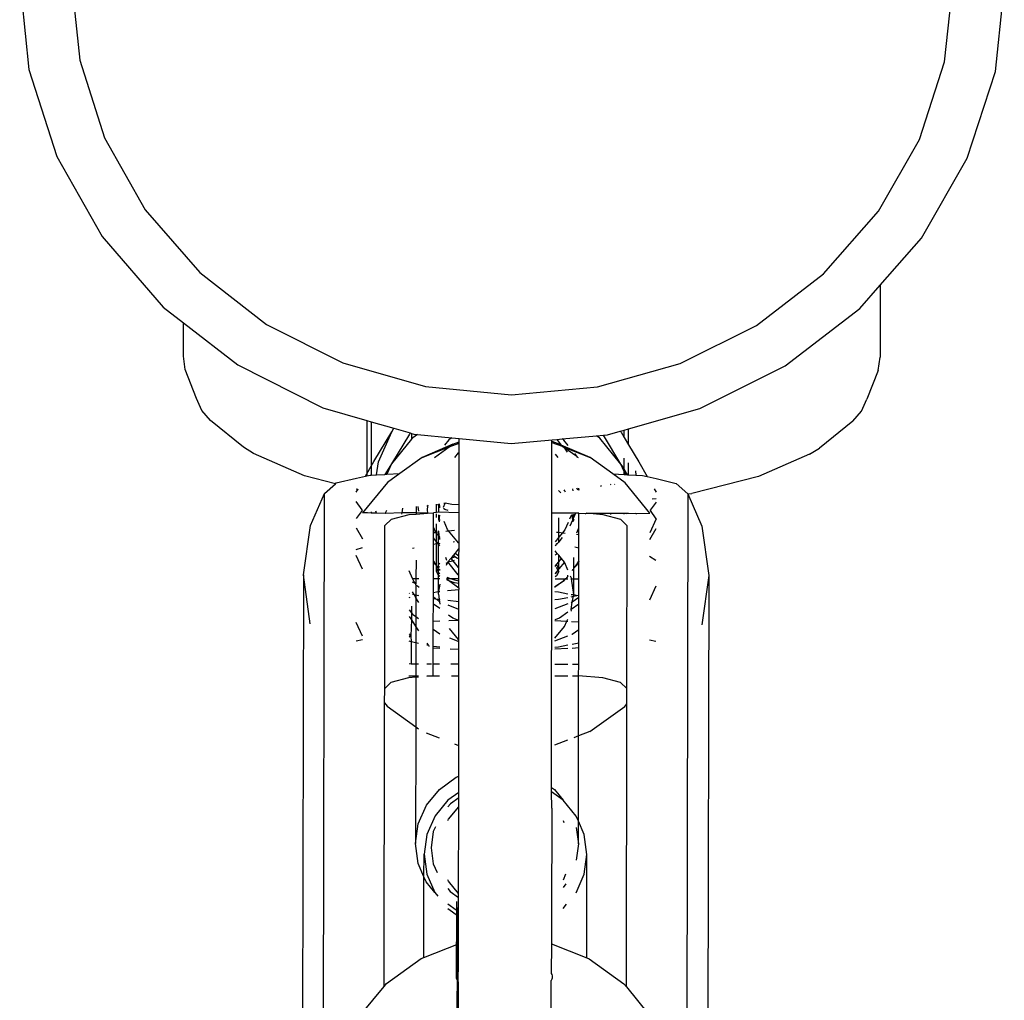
# Model space of a CAD drawing. Extents: x -113 to 145, y -81 to 74.
# Tile 3 of 9: x 16.09 to 18.74, y -79.71 to -77.07. Entities that reach past the tile are written whole.
import ezdxf

# ---------------------------------------------------------------- set-up
doc = ezdxf.new("R2010")
doc.units = 0
doc.header["$MEASUREMENT"] = 0
doc.layers.get('0').update_dxf_attribs({"linetype": 'CONTINUOUS'})

msp = doc.modelspace()

# ---------------------------------------------------------------- linework, layer by layer
for p, q in [((16.0914, -76.9598), (16.1163, -77.2034)), ((16.2308, -76.9601), (16.2531, -77.1781)), ((18.5824, -77.1828), (18.6058, -76.9649)), ((18.7191, -77.2086), (18.7433, -76.9833)), ((16.2531, -77.1781), (16.3201, -77.3877)), ((18.5144, -77.3922), (18.5824, -77.1828)), ((16.1163, -77.2034), (16.1912, -77.4377)), ((18.643, -77.4426), (18.7191, -77.2086)), ((16.3201, -77.3877), (16.4294, -77.5811)), ((18.4042, -77.5851), (18.5144, -77.3922)), ((16.1912, -77.4377), (16.3133, -77.6537)), ((18.5199, -77.6582), (18.643, -77.4426)), ((16.4294, -77.5811), (16.5767, -77.7506)), ((18.2561, -77.754), (18.4042, -77.5851)), ((16.3133, -77.6537), (16.4779, -77.8432)), ((18.409, -77.7847), (18.5199, -77.6582)), ((16.5767, -77.7506), (16.7563, -77.8899)), ((18.0758, -77.8926), (18.2561, -77.754)), ((18.3544, -77.847), (18.409, -77.7847)), ((18.409, -77.7847), (18.4086, -77.9781)), ((16.4779, -77.8432), (16.5325, -77.8855)), ((18.153, -78.0018), (18.3544, -77.847)), ((16.5323, -77.9754), (16.5325, -77.8855)), ((16.5325, -77.8855), (16.6786, -77.9988)), ((16.7563, -77.8899), (16.9614, -77.9935)), ((17.8702, -77.9954), (18.0758, -77.8926)), ((16.5373, -78.0114), (16.5323, -77.9754)), ((18.4035, -78.0141), (18.4086, -77.9781)), ((16.5678, -78.0891), (16.5373, -78.0114)), ((16.6786, -77.9988), (16.9077, -78.1146)), ((16.9614, -77.9935), (17.184, -78.0575)), ((17.6473, -78.0585), (17.8702, -77.9954)), ((17.9233, -78.1166), (18.153, -78.0018)), ((18.4035, -78.0141), (18.3727, -78.0917)), ((17.184, -78.0575), (17.4156, -78.0795)), ((17.4156, -78.0795), (17.6473, -78.0585)), ((16.5821, -78.1215), (16.5678, -78.0891)), ((18.3582, -78.124), (18.3727, -78.0917)), ((16.605, -78.1484), (16.5821, -78.1215)), ((16.9077, -78.1146), (17.0266, -78.1488)), ((17.7311, -78.171), (17.9233, -78.1166)), ((18.3353, -78.1509), (18.3582, -78.124)), ((16.6944, -78.2206), (16.605, -78.1484)), ((17.0266, -78.1488), (17.0265, -78.292)), ((17.0266, -78.1488), (17.0381, -78.1521)), ((18.3353, -78.1509), (18.2457, -78.2228)), ((17.0381, -78.1521), (17.038, -78.2719)), ((17.0381, -78.1521), (17.0993, -78.1697)), ((17.0934, -78.1792), (17.0993, -78.1697)), ((17.0993, -78.1697), (17.1429, -78.1822)), ((17.6742, -78.1872), (17.7087, -78.1774)), ((17.7087, -78.1774), (17.7196, -78.1743)), ((17.7087, -78.1774), (17.7109, -78.1801)), ((17.7196, -78.1743), (17.7311, -78.171)), ((17.7196, -78.1947), (17.7196, -78.1743)), ((17.7311, -78.2139), (17.7311, -78.171)), ((17.0455, -78.2588), (17.0934, -78.1792)), ((17.0576, -78.26), (17.0934, -78.1792)), ((17.1411, -78.1853), (17.0932, -78.265)), ((17.147, -78.1992), (17.0932, -78.265)), ((17.1429, -78.1822), (17.1411, -78.1853)), ((17.1429, -78.1822), (17.147, -78.1834)), ((17.147, -78.1834), (17.147, -78.1992)), ((17.147, -78.1834), (17.1565, -78.1861)), ((17.1499, -78.1956), (17.147, -78.1992)), ((17.1624, -78.1867), (17.1499, -78.1956)), ((17.1565, -78.1861), (17.1624, -78.1867)), ((17.1624, -78.1867), (17.2549, -78.1954)), ((17.2469, -78.2011), (17.2354, -78.2153)), ((17.2549, -78.1954), (17.2469, -78.2011)), ((17.2549, -78.1954), (17.2749, -78.1973)), ((17.2749, -78.1973), (17.4153, -78.2106)), ((17.2749, -78.2059), (17.2749, -78.1973)), ((17.4153, -78.2106), (17.5258, -78.2006)), ((17.5249, -78.2046), (17.5258, -78.2006)), ((17.5258, -78.2006), (17.5377, -78.1995)), ((17.5377, -78.1995), (17.5525, -78.1982)), ((17.5377, -78.1995), (17.55, -78.2147)), ((17.5525, -78.1982), (17.6451, -78.1898)), ((17.5572, -78.2016), (17.5525, -78.1982)), ((17.5686, -78.2156), (17.5572, -78.2016)), ((17.6451, -78.1898), (17.6642, -78.1881)), ((17.6541, -78.1963), (17.6451, -78.1898)), ((17.7107, -78.2659), (17.6541, -78.1963)), ((17.6642, -78.1881), (17.6742, -78.1872)), ((17.7107, -78.2659), (17.6642, -78.1881)), ((17.7109, -78.1801), (17.7196, -78.1947)), ((17.7196, -78.1947), (17.7311, -78.2139)), ((16.7211, -78.2377), (16.6944, -78.2206)), ((17.2583, -78.2123), (17.1756, -78.248)), ((17.1756, -78.248), (17.2477, -78.22)), ((17.2088, -78.248), (17.2477, -78.22)), ((17.2477, -78.22), (17.2749, -78.2094)), ((17.2477, -78.22), (17.2583, -78.2123)), ((17.2583, -78.2123), (17.2749, -78.2059)), ((17.2749, -78.2094), (17.2749, -78.2059)), ((17.2749, -78.2343), (17.2749, -78.2094)), ((17.5247, -78.3979), (17.5249, -78.2082)), ((17.5249, -78.2046), (17.5457, -78.2128)), ((17.5249, -78.2082), (17.5249, -78.2046)), ((17.5249, -78.2082), (17.5525, -78.2177)), ((17.55, -78.2147), (17.5457, -78.2128)), ((17.6281, -78.2486), (17.55, -78.2147)), ((17.55, -78.2147), (17.5525, -78.2177)), ((17.5525, -78.2177), (17.5541, -78.2197)), ((17.5541, -78.2197), (17.5565, -78.2206)), ((17.5565, -78.2206), (17.6281, -78.2486)), ((17.5565, -78.2206), (17.5657, -78.2339)), ((17.5565, -78.2206), (17.592, -78.2444)), ((17.7311, -78.2139), (17.7585, -78.2599)), ((18.2188, -78.2398), (18.2457, -78.2228)), ((16.8584, -78.2976), (16.7211, -78.2377)), ((17.1756, -78.248), (17.1148, -78.2917)), ((17.2629, -78.2481), (17.2731, -78.2356)), ((17.2731, -78.2356), (17.2749, -78.2343)), ((17.2747, -78.3761), (17.2749, -78.2343)), ((17.5339, -78.2395), (17.5412, -78.2485)), ((17.592, -78.2444), (17.5861, -78.2372)), ((17.5933, -78.2472), (17.592, -78.2444)), ((17.5939, -78.2486), (17.5933, -78.2472)), ((17.5933, -78.2472), (17.5951, -78.2486)), ((17.6887, -78.2925), (17.6281, -78.2486)), ((17.7195, -78.2783), (17.7195, -78.2499)), ((18.2188, -78.2398), (18.0813, -78.2994)), ((17.0265, -78.292), (17.038, -78.2719)), ((17.038, -78.2719), (17.0379, -78.2959)), ((17.038, -78.2719), (17.0455, -78.2588)), ((17.0527, -78.2951), (17.0576, -78.26)), ((17.0932, -78.265), (17.075, -78.2939)), ((17.0932, -78.265), (17.0806, -78.2936)), ((17.7195, -78.2859), (17.7107, -78.2659)), ((17.7195, -78.2783), (17.7107, -78.2659)), ((17.7195, -78.2799), (17.7195, -78.2783)), ((17.7288, -78.2948), (17.7195, -78.2799)), ((17.7195, -78.2859), (17.7195, -78.2799)), ((17.731, -78.295), (17.731, -78.263)), ((17.7495, -78.2839), (17.7512, -78.2961)), ((17.7585, -78.2599), (17.7813, -78.2998)), ((16.9415, -78.3191), (16.8584, -78.2976)), ((16.9441, -78.3168), (16.9981, -78.3037)), ((16.9981, -78.3037), (17.0226, -78.2986)), ((17.0226, -78.2986), (17.0265, -78.292)), ((17.0226, -78.2986), (17.0264, -78.2978)), ((17.0265, -78.292), (17.0264, -78.2978)), ((17.0264, -78.2978), (17.0351, -78.2961)), ((17.0351, -78.2961), (17.0379, -78.2959)), ((17.0379, -78.2959), (17.0527, -78.2951)), ((17.0527, -78.2951), (17.075, -78.2939)), ((17.075, -78.2939), (17.0806, -78.2936)), ((17.0806, -78.2936), (17.1148, -78.2917)), ((17.1148, -78.2917), (17.0818, -78.3155)), ((17.7217, -78.3164), (17.6887, -78.2925)), ((17.6887, -78.2925), (17.7194, -78.2943)), ((17.7194, -78.2943), (17.7195, -78.2859)), ((17.7194, -78.2943), (17.7232, -78.2945)), ((17.7232, -78.2945), (17.7195, -78.2859)), ((17.7232, -78.2945), (17.7288, -78.2948)), ((17.7288, -78.2948), (17.731, -78.295)), ((17.731, -78.295), (17.7512, -78.2961)), ((17.7512, -78.2961), (17.7686, -78.2971)), ((17.7686, -78.2971), (17.7813, -78.2998)), ((17.7813, -78.2998), (17.8056, -78.3049)), ((17.8056, -78.3049), (17.8595, -78.3181)), ((18.0813, -78.2994), (17.9021, -78.345)), ((16.9126, -78.3452), (16.9415, -78.3191)), ((16.9415, -78.3191), (16.9441, -78.3168)), ((17.0019, -78.3346), (16.998, -78.3336)), ((16.998, -78.3415), (17.0019, -78.3346)), ((17.0019, -78.3346), (17.0032, -78.3323)), ((17.0037, -78.3351), (17.0019, -78.3346)), ((17.0818, -78.3155), (17.015, -78.3971)), ((17.543, -78.3368), (17.5485, -78.3436)), ((17.5597, -78.338), (17.5574, -78.3352)), ((17.5807, -78.3325), (17.5815, -78.3384)), ((17.5945, -78.3364), (17.5923, -78.3312)), ((17.5938, -78.331), (17.596, -78.3361)), ((17.5966, -78.3307), (17.5973, -78.3359)), ((17.656, -78.3239), (17.6571, -78.3265)), ((17.6841, -78.3223), (17.6829, -78.3208)), ((17.6933, -78.3197), (17.6946, -78.3207)), ((17.7882, -78.3982), (17.7217, -78.3164)), ((17.8003, -78.3331), (17.8055, -78.3421)), ((17.8595, -78.3181), (17.8908, -78.3466)), ((16.8745, -78.4316), (16.9126, -78.3452)), ((16.9096, -79.7978), (16.9126, -78.3452)), ((17.5613, -78.3416), (17.5597, -78.338)), ((17.8055, -78.3593), (17.7952, -78.3607)), ((17.8908, -78.3466), (17.8881, -79.8)), ((17.8908, -78.3466), (17.9021, -78.345)), ((17.8908, -78.3466), (17.9288, -78.4331)), ((17.0135, -78.3889), (16.9979, -78.3668)), ((17.0139, -78.391), (17.0135, -78.3889)), ((17.0761, -78.3994), (17.0804, -78.3897)), ((17.1213, -78.3973), (17.123, -78.3848)), ((17.1591, -78.3807), (17.1591, -78.3973)), ((17.1665, -78.3932), (17.1647, -78.38)), ((17.1899, -78.3794), (17.1884, -78.3895)), ((17.1884, -78.3895), (17.1896, -78.3985)), ((17.1885, -78.379), (17.1893, -78.3772)), ((17.1909, -78.377), (17.1899, -78.3794)), ((17.2142, -78.3961), (17.2142, -78.3744)), ((17.2198, -78.3778), (17.2179, -78.374)), ((17.2195, -78.3738), (17.2198, -78.3778)), ((17.2198, -78.3778), (17.2195, -78.3953)), ((17.2233, -78.38), (17.2198, -78.3778)), ((17.2233, -78.38), (17.2219, -78.3735)), ((17.2233, -78.3835), (17.2233, -78.38)), ((17.2326, -78.3825), (17.2374, -78.3717)), ((17.2362, -78.3882), (17.2328, -78.386)), ((17.2374, -78.3717), (17.2333, -78.3722)), ((17.2451, -78.3912), (17.2362, -78.3882)), ((17.2552, -78.3753), (17.2374, -78.3717)), ((17.2747, -78.3761), (17.2552, -78.3753)), ((17.2747, -78.3975), (17.2747, -78.3761)), ((17.8054, -78.3685), (17.7898, -78.3897)), ((17.7906, -78.3909), (17.7898, -78.3897)), ((17.0139, -78.391), (16.9978, -78.4125)), ((17.0263, -78.3976), (17.015, -78.3971)), ((17.0263, -78.3958), (17.0263, -78.3976)), ((17.0378, -78.398), (17.0263, -78.3976)), ((17.0378, -78.3945), (17.0378, -78.398)), ((17.05, -78.3984), (17.0378, -78.398)), ((17.0508, -78.393), (17.05, -78.3984)), ((17.0525, -78.3985), (17.05, -78.3984)), ((17.0525, -78.3985), (17.0508, -78.393)), ((17.0761, -78.3994), (17.0525, -78.3985)), ((17.0752, -78.4313), (17.0927, -78.4143)), ((17.1213, -78.3973), (17.0761, -78.3994)), ((17.0927, -78.4143), (17.1405, -78.4019)), ((17.1207, -78.4011), (17.1213, -78.3973)), ((17.1591, -78.3973), (17.1213, -78.3973)), ((17.1405, -78.4019), (17.1591, -78.4006)), ((17.1591, -78.3973), (17.1591, -78.4006)), ((17.1896, -78.3985), (17.1591, -78.3973)), ((17.1591, -78.4006), (17.1896, -78.3985)), ((17.1896, -78.3985), (17.2058, -78.3974)), ((17.2142, -78.3961), (17.2058, -78.3974)), ((17.2058, -78.4366), (17.2058, -78.3974)), ((17.2195, -78.3953), (17.2142, -78.3961)), ((17.2142, -78.4097), (17.2142, -78.4004)), ((17.2195, -78.4024), (17.2194, -78.4174)), ((17.2747, -78.3975), (17.2195, -78.3953)), ((17.2222, -78.4034), (17.2201, -78.4184)), ((17.2223, -78.4217), (17.2232, -78.4156)), ((17.2746, -78.4794), (17.2747, -78.3975)), ((17.5238, -79.1365), (17.5247, -78.3979)), ((17.5974, -78.398), (17.5247, -78.3979)), ((17.5432, -78.4498), (17.5433, -78.4111)), ((17.5774, -78.4028), (17.5723, -78.4143)), ((17.5784, -78.4026), (17.5804, -78.4172)), ((17.5825, -78.4125), (17.5804, -78.4172)), ((17.5825, -78.4125), (17.581, -78.402)), ((17.584, -78.4089), (17.5825, -78.4125)), ((17.5825, -78.4125), (17.584, -78.4175)), ((17.5833, -78.4186), (17.5825, -78.4125)), ((17.5878, -78.4003), (17.584, -78.4089)), ((17.5841, -78.4012), (17.584, -78.4089)), ((17.5974, -78.398), (17.614, -78.3991)), ((17.5974, -78.4381), (17.5974, -78.398)), ((17.614, -78.3991), (17.6142, -78.398)), ((17.614, -78.3991), (17.6164, -78.3993)), ((17.6164, -78.3993), (17.6162, -78.398)), ((17.6164, -78.3993), (17.6176, -78.398)), ((17.6176, -78.398), (17.6178, -78.3994)), ((17.6627, -78.4026), (17.6176, -78.398)), ((17.6176, -78.398), (17.6822, -78.3981)), ((17.7104, -78.4151), (17.6627, -78.4026)), ((17.6822, -78.3981), (17.6828, -78.4019)), ((17.6822, -78.3981), (17.7193, -78.3981)), ((17.7279, -78.4322), (17.7104, -78.4151)), ((17.7193, -78.4006), (17.7193, -78.3981)), ((17.7193, -78.3981), (17.7263, -78.3981)), ((17.7263, -78.3981), (17.7273, -78.4004)), ((17.7263, -78.3981), (17.7308, -78.3982)), ((17.7308, -78.4002), (17.7308, -78.3982)), ((17.7308, -78.3982), (17.7511, -78.3995)), ((17.7513, -78.3982), (17.7511, -78.3995)), ((17.7511, -78.3995), (17.7535, -78.3994)), ((17.7535, -78.3994), (17.7533, -78.3982)), ((17.7535, -78.3994), (17.7882, -78.3982)), ((17.8053, -78.4132), (17.7881, -78.4512)), ((17.7906, -78.3909), (17.7892, -78.3929)), ((17.8053, -78.4132), (17.7906, -78.3909)), ((16.8557, -78.5644), (16.8745, -78.4316)), ((16.9978, -78.4378), (17.0148, -78.4677)), ((17.0746, -78.8699), (17.0752, -78.4313)), ((17.2057, -78.4502), (17.2058, -78.4366)), ((17.2058, -78.4366), (17.2117, -78.4503)), ((17.2141, -78.4491), (17.2141, -78.4269)), ((17.2439, -78.4425), (17.2345, -78.421)), ((17.2466, -78.4459), (17.2439, -78.4425)), ((17.5596, -78.443), (17.5532, -78.4509)), ((17.5684, -78.4232), (17.5596, -78.443)), ((17.5804, -78.4172), (17.5733, -78.4333)), ((17.5804, -78.4172), (17.581, -78.4219)), ((17.5917, -78.4508), (17.5974, -78.4381)), ((17.5973, -78.4557), (17.5974, -78.4381)), ((17.727, -78.8705), (17.7279, -78.4322)), ((17.7881, -78.4695), (17.8053, -78.4396)), ((17.9288, -78.4331), (17.9472, -78.566)), ((17.2057, -78.4502), (17.2117, -78.4503)), ((17.2057, -78.4648), (17.2057, -78.4502)), ((17.2141, -78.475), (17.2057, -78.4648)), ((17.2057, -78.4824), (17.2057, -78.4648)), ((17.2117, -78.4503), (17.2141, -78.4491)), ((17.2117, -78.4503), (17.2141, -78.4532)), ((17.2141, -78.4491), (17.2202, -78.4483)), ((17.2141, -78.4532), (17.2141, -78.4491)), ((17.2141, -78.4532), (17.2194, -78.4596)), ((17.2141, -78.475), (17.2141, -78.4532)), ((17.2193, -78.4815), (17.2194, -78.4596)), ((17.2202, -78.4483), (17.2194, -78.4455)), ((17.2194, -78.4596), (17.2202, -78.4483)), ((17.2194, -78.4596), (17.2222, -78.4632)), ((17.2222, -78.4632), (17.2202, -78.4483)), ((17.2231, -78.4643), (17.2222, -78.4632)), ((17.2231, -78.4693), (17.2231, -78.4643)), ((17.2393, -78.4466), (17.2466, -78.4459)), ((17.2466, -78.4459), (17.2623, -78.4442)), ((17.2728, -78.4781), (17.2466, -78.4459)), ((17.5432, -78.4631), (17.5334, -78.4751)), ((17.5376, -78.4492), (17.5432, -78.4498)), ((17.5432, -78.4498), (17.5532, -78.4509)), ((17.5432, -78.4631), (17.5432, -78.4498)), ((17.5532, -78.4509), (17.5432, -78.4631)), ((17.5432, -78.475), (17.5432, -78.4631)), ((17.5524, -78.4638), (17.5432, -78.475)), ((17.5532, -78.4509), (17.5606, -78.4517)), ((17.5909, -78.455), (17.5973, -78.4557)), ((17.5973, -78.4921), (17.5973, -78.4557)), ((16.9977, -78.4964), (17.0148, -78.4906)), ((17.1541, -78.4927), (17.1495, -78.4936)), ((17.2056, -78.5262), (17.2057, -78.4824)), ((17.2141, -78.4807), (17.2057, -78.4824)), ((17.214, -78.5391), (17.2141, -78.4807)), ((17.2193, -78.4815), (17.2141, -78.475)), ((17.2141, -78.4807), (17.2141, -78.475)), ((17.2193, -78.4815), (17.2141, -78.4807)), ((17.2231, -78.4798), (17.2193, -78.4815)), ((17.2231, -78.4861), (17.2193, -78.4815)), ((17.2196, -78.5362), (17.2193, -78.4815)), ((17.2622, -78.4756), (17.2592, -78.4759)), ((17.2726, -78.4955), (17.2642, -78.5058)), ((17.2746, -78.4941), (17.2726, -78.4955)), ((17.2746, -78.4794), (17.2728, -78.4781)), ((17.2745, -78.5133), (17.2746, -78.4941)), ((17.2746, -78.4941), (17.2746, -78.4794)), ((17.5375, -78.4806), (17.5336, -78.4868)), ((17.5432, -78.4772), (17.5375, -78.4806)), ((17.5406, -78.4809), (17.5375, -78.4806)), ((17.5432, -78.4772), (17.5432, -78.475)), ((17.5973, -78.4921), (17.5869, -78.49)), ((17.5973, -78.5274), (17.5973, -78.4921)), ((17.0147, -78.5491), (16.9976, -78.5121)), ((17.2412, -78.5227), (17.239, -78.5178)), ((17.2526, -78.5199), (17.2447, -78.5296)), ((17.259, -78.5122), (17.2526, -78.5199)), ((17.2622, -78.5171), (17.2526, -78.5199)), ((17.2526, -78.5199), (17.2578, -78.5263)), ((17.2642, -78.5058), (17.259, -78.5122)), ((17.2687, -78.5192), (17.259, -78.5122)), ((17.2642, -78.5058), (17.2745, -78.5133)), ((17.2745, -78.5215), (17.2687, -78.5192)), ((17.2745, -78.5215), (17.2745, -78.5133)), ((17.2745, -78.5459), (17.2745, -78.5215)), ((17.5389, -78.5064), (17.5333, -78.4995)), ((17.5333, -78.5105), (17.5389, -78.5064)), ((17.5431, -78.5116), (17.5389, -78.5064)), ((17.5431, -78.5295), (17.5431, -78.5116)), ((17.5504, -78.5206), (17.5431, -78.5116)), ((17.5431, -78.5295), (17.5504, -78.5206)), ((17.5583, -78.5302), (17.5504, -78.5206)), ((17.5838, -78.5462), (17.5838, -78.5172)), ((17.788, -78.5143), (17.8051, -78.5251)), ((17.1588, -78.5247), (17.1587, -78.5741)), ((17.2103, -78.5368), (17.2056, -78.5262)), ((17.2056, -78.5262), (17.2116, -78.5361)), ((17.2056, -78.5741), (17.2056, -78.5262)), ((17.214, -78.5391), (17.2103, -78.5368)), ((17.2116, -78.5361), (17.214, -78.5391)), ((17.214, -78.5413), (17.214, -78.5391)), ((17.214, -78.5473), (17.214, -78.5413)), ((17.2158, -78.5436), (17.214, -78.5413)), ((17.2158, -78.5436), (17.214, -78.5473)), ((17.214, -78.5473), (17.2159, -78.5512)), ((17.214, -78.5551), (17.214, -78.5473)), ((17.2196, -78.5362), (17.2158, -78.5436)), ((17.2183, -78.5466), (17.2158, -78.5436)), ((17.2159, -78.5512), (17.2192, -78.5477)), ((17.2183, -78.5466), (17.2196, -78.544)), ((17.2192, -78.5477), (17.2183, -78.5466)), ((17.2192, -78.5477), (17.2229, -78.5501)), ((17.2196, -78.5584), (17.2192, -78.5477)), ((17.223, -78.5341), (17.2196, -78.5362)), ((17.2196, -78.544), (17.2196, -78.5362)), ((17.2196, -78.544), (17.2229, -78.5419)), ((17.2416, -78.524), (17.2394, -78.5248)), ((17.2397, -78.5324), (17.2436, -78.531)), ((17.2436, -78.531), (17.2401, -78.539)), ((17.2447, -78.5296), (17.2436, -78.531)), ((17.2447, -78.5296), (17.2578, -78.5263)), ((17.2726, -78.5639), (17.2447, -78.5296)), ((17.2578, -78.5263), (17.2622, -78.5248)), ((17.2578, -78.5263), (17.2727, -78.5446)), ((17.2727, -78.5446), (17.2745, -78.5459)), ((17.2745, -78.5653), (17.2745, -78.5459)), ((17.5332, -78.5416), (17.5375, -78.5367)), ((17.5375, -78.5367), (17.5431, -78.5295)), ((17.5431, -78.5478), (17.5375, -78.5367)), ((17.541, -78.5514), (17.5375, -78.5444)), ((17.5417, -78.5506), (17.5431, -78.5478)), ((17.5417, -78.5506), (17.5431, -78.5488)), ((17.5431, -78.5478), (17.5431, -78.5295)), ((17.5583, -78.5302), (17.5431, -78.5478)), ((17.5431, -78.5488), (17.5431, -78.5478)), ((17.5593, -78.5315), (17.5583, -78.5302)), ((17.5681, -78.5515), (17.5593, -78.5315)), ((17.58, -78.5508), (17.5838, -78.5485)), ((17.5837, -78.5747), (17.5838, -78.5485)), ((17.5838, -78.5462), (17.5916, -78.5367)), ((17.5928, -78.5374), (17.5838, -78.5462)), ((17.5838, -78.5485), (17.5838, -78.5462)), ((17.5916, -78.5367), (17.5973, -78.5274)), ((17.5973, -78.5274), (17.5928, -78.5374)), ((17.5972, -78.5747), (17.5973, -78.5274)), ((16.8557, -78.5644), (16.8526, -80.0171)), ((16.8739, -78.696), (16.8557, -78.5644)), ((17.1494, -78.574), (17.1403, -78.5534)), ((17.1527, -78.5815), (17.1494, -78.574)), ((17.1494, -78.574), (17.1587, -78.5741)), ((17.1587, -78.5741), (17.1662, -78.5741)), ((17.1587, -78.5741), (17.1587, -78.5889)), ((17.2055, -78.6114), (17.2056, -78.5741)), ((17.2056, -78.5741), (17.2191, -78.5741)), ((17.214, -78.5551), (17.2159, -78.5512)), ((17.2195, -78.5662), (17.214, -78.5551)), ((17.2159, -78.5512), (17.2196, -78.5584)), ((17.219, -78.6092), (17.2191, -78.5741)), ((17.2191, -78.5741), (17.2195, -78.5662)), ((17.2191, -78.5741), (17.2229, -78.5742)), ((17.2195, -78.5662), (17.2196, -78.5584)), ((17.2229, -78.5683), (17.2195, -78.5662)), ((17.2196, -78.5584), (17.2229, -78.5606)), ((17.2229, -78.5523), (17.2229, -78.5501)), ((17.2416, -78.5707), (17.2517, -78.5742)), ((17.2417, -78.5732), (17.2418, -78.5755)), ((17.2417, -78.5742), (17.2517, -78.5742)), ((17.2453, -78.5799), (17.2418, -78.5755)), ((17.2418, -78.5755), (17.2464, -78.5789)), ((17.2517, -78.5742), (17.2621, -78.5777)), ((17.2517, -78.5742), (17.2745, -78.5742)), ((17.2745, -78.5653), (17.2726, -78.5639)), ((17.2745, -78.5742), (17.2745, -78.5653)), ((17.2745, -78.5802), (17.2745, -78.5742)), ((17.541, -78.5514), (17.5332, -78.5609)), ((17.5332, -78.5609), (17.5374, -78.5589)), ((17.5374, -78.5667), (17.5332, -78.5693)), ((17.5332, -78.5746), (17.5605, -78.5746)), ((17.5374, -78.5589), (17.541, -78.5514)), ((17.5431, -78.5556), (17.5374, -78.5667)), ((17.541, -78.5514), (17.5417, -78.5506)), ((17.5431, -78.5556), (17.541, -78.5514)), ((17.5431, -78.5556), (17.5417, -78.5506)), ((17.5566, -78.5794), (17.5605, -78.5746)), ((17.5605, -78.5746), (17.5577, -78.5803)), ((17.5623, -78.5746), (17.5605, -78.5746)), ((17.5681, -78.5676), (17.5623, -78.5746)), ((17.5623, -78.5746), (17.568, -78.5746)), ((17.5681, -78.5676), (17.5681, -78.5654)), ((17.5775, -78.5729), (17.5753, -78.568)), ((17.5755, -78.5747), (17.5777, -78.5747)), ((17.5777, -78.5747), (17.5775, -78.5729)), ((17.5836, -78.6173), (17.5777, -78.5747)), ((17.5777, -78.5747), (17.5837, -78.5747)), ((17.58, -78.5508), (17.5797, -78.5534)), ((17.5836, -78.6173), (17.5837, -78.5747)), ((17.5837, -78.5747), (17.5972, -78.5747)), ((17.5971, -78.6191), (17.5972, -78.5747)), ((17.9472, -78.566), (17.9284, -78.6989)), ((17.9472, -78.566), (17.9441, -80.0187)), ((17.1587, -78.5889), (17.1495, -78.5842)), ((17.1587, -78.5889), (17.1527, -78.5815)), ((17.1587, -78.5908), (17.1586, -78.618)), ((17.1587, -78.5908), (17.1587, -78.5889)), ((17.1587, -78.5908), (17.1661, -78.5962)), ((17.1661, -78.598), (17.1661, -78.5962)), ((17.2228, -78.5897), (17.219, -78.6092)), ((17.2453, -78.5799), (17.2419, -78.5786)), ((17.2495, -78.5812), (17.2453, -78.5799)), ((17.2464, -78.5789), (17.2495, -78.5812)), ((17.2495, -78.5812), (17.2744, -78.5992)), ((17.2621, -78.5855), (17.2495, -78.5812)), ((17.2621, -78.5777), (17.2745, -78.5802)), ((17.2745, -78.588), (17.2621, -78.5855)), ((17.2744, -78.5992), (17.2745, -78.588)), ((17.2744, -78.5992), (17.2744, -78.6033)), ((17.2745, -78.588), (17.2745, -78.5802)), ((17.5331, -78.5963), (17.5566, -78.5794)), ((17.5577, -78.5803), (17.5331, -78.5963)), ((17.5331, -78.5963), (17.5331, -78.598)), ((17.805, -78.5951), (17.7877, -78.6321)), ((17.1402, -78.6138), (17.1416, -78.6143)), ((17.1402, -78.6252), (17.1429, -78.6243)), ((17.1535, -78.6171), (17.1494, -78.6098)), ((17.1494, -78.6164), (17.1535, -78.6171)), ((17.1586, -78.6261), (17.1535, -78.6171)), ((17.1535, -78.6171), (17.1586, -78.618)), ((17.1586, -78.6261), (17.1585, -78.6767)), ((17.1586, -78.618), (17.1648, -78.6195)), ((17.1586, -78.618), (17.1586, -78.6261)), ((17.166, -78.639), (17.1586, -78.6261)), ((17.1648, -78.6195), (17.1661, -78.6193)), ((17.2055, -78.6114), (17.2139, -78.6098)), ((17.2055, -78.6247), (17.2055, -78.6114)), ((17.2112, -78.6289), (17.2055, -78.6247)), ((17.2055, -78.6277), (17.2055, -78.6247)), ((17.2055, -78.6277), (17.2112, -78.6289)), ((17.2055, -78.6428), (17.2055, -78.6277)), ((17.2139, -78.6098), (17.219, -78.6092)), ((17.219, -78.6092), (17.2228, -78.6088)), ((17.219, -78.6167), (17.219, -78.6092)), ((17.219, -78.6167), (17.2209, -78.6302)), ((17.2433, -78.6066), (17.2744, -78.6033)), ((17.2744, -78.6361), (17.2744, -78.6033)), ((17.5331, -78.6091), (17.543, -78.6102)), ((17.5429, -78.6299), (17.5679, -78.6249)), ((17.543, -78.6102), (17.568, -78.6153)), ((17.5763, -78.6169), (17.5836, -78.6173)), ((17.5764, -78.6232), (17.5829, -78.6219)), ((17.5797, -78.6381), (17.5829, -78.6219)), ((17.5971, -78.6256), (17.5797, -78.6381)), ((17.5836, -78.6173), (17.5829, -78.6219)), ((17.5829, -78.6219), (17.5921, -78.6201)), ((17.5836, -78.6173), (17.5921, -78.6201)), ((17.5921, -78.6201), (17.5971, -78.6191)), ((17.5971, -78.6256), (17.5971, -78.6191)), ((17.5974, -78.6392), (17.5971, -78.6256)), ((17.1464, -78.6489), (17.1463, -78.6664)), ((17.2054, -78.6902), (17.2055, -78.6428)), ((17.2227, -78.6553), (17.2055, -78.6428)), ((17.2112, -78.6289), (17.2138, -78.6294)), ((17.2138, -78.6294), (17.2209, -78.6302)), ((17.2218, -78.6365), (17.2138, -78.6294)), ((17.2209, -78.6302), (17.2228, -78.6304)), ((17.2209, -78.6302), (17.2218, -78.6365)), ((17.2218, -78.6365), (17.2227, -78.6435)), ((17.2227, -78.6372), (17.2218, -78.6365)), ((17.2445, -78.6328), (17.2744, -78.6361)), ((17.2744, -78.6576), (17.2452, -78.6462)), ((17.2744, -78.6576), (17.2744, -78.6361)), ((17.533, -78.6309), (17.5429, -78.6299)), ((17.5679, -78.6427), (17.533, -78.6562)), ((17.5797, -78.6381), (17.5768, -78.6393)), ((17.5771, -78.6579), (17.5797, -78.6381)), ((17.5971, -78.6435), (17.5771, -78.6579)), ((17.597, -78.6908), (17.5971, -78.6435)), ((17.5971, -78.6435), (17.5974, -78.6392)), ((17.1402, -78.6588), (17.1463, -78.6664)), ((17.1404, -78.6765), (17.1463, -78.6855)), ((17.1463, -78.6664), (17.1493, -78.67)), ((17.1463, -78.6664), (17.1463, -78.6855)), ((17.1493, -78.67), (17.1585, -78.6767)), ((17.1585, -78.6767), (17.1659, -78.6821)), ((17.1585, -78.6767), (17.1585, -78.7039)), ((17.2577, -78.6806), (17.2464, -78.6724)), ((17.2743, -78.6871), (17.2577, -78.6806)), ((17.2743, -78.6871), (17.2744, -78.6576)), ((17.545, -78.681), (17.5329, -78.6857)), ((17.5679, -78.6646), (17.545, -78.681)), ((17.5773, -78.6617), (17.5771, -78.6579)), ((17.0143, -78.7294), (16.9972, -78.6924)), ((17.1463, -78.6855), (17.1446, -78.7287)), ((17.1463, -78.6855), (17.1585, -78.7039)), ((17.1585, -78.7039), (17.1584, -78.7473)), ((17.1585, -78.7039), (17.1659, -78.7151)), ((17.2226, -78.6893), (17.2054, -78.6902)), ((17.2054, -78.7106), (17.2054, -78.6902)), ((17.2743, -78.6871), (17.2471, -78.6879)), ((17.2743, -78.7396), (17.2743, -78.6871)), ((17.5328, -78.7351), (17.5591, -78.703)), ((17.5329, -78.687), (17.5653, -78.6889)), ((17.5591, -78.703), (17.5653, -78.6889)), ((17.5653, -78.6889), (17.5678, -78.6832)), ((17.5653, -78.6889), (17.5678, -78.689)), ((17.5778, -78.6896), (17.597, -78.6908)), ((17.597, -78.7114), (17.597, -78.6908)), ((17.1401, -78.7232), (17.1446, -78.7287)), ((17.1446, -78.7287), (17.1401, -78.729)), ((17.1446, -78.7287), (17.1401, -78.7324)), ((17.1446, -78.7287), (17.1455, -78.7447)), ((17.2053, -78.7568), (17.2054, -78.7106)), ((17.2054, -78.7106), (17.2226, -78.7231)), ((17.2481, -78.7084), (17.2723, -78.7381)), ((17.2493, -78.7337), (17.2743, -78.7435)), ((17.5328, -78.7421), (17.5677, -78.7285)), ((17.5784, -78.7244), (17.5796, -78.7239)), ((17.5796, -78.7239), (17.597, -78.7114)), ((17.597, -78.7481), (17.597, -78.7114)), ((17.0143, -78.7389), (16.9975, -78.7424)), ((17.1455, -78.7447), (17.1401, -78.7428)), ((17.1584, -78.7473), (17.1455, -78.7447)), ((17.1455, -78.7447), (17.1461, -78.8047)), ((17.1584, -78.7473), (17.1582, -78.8048)), ((17.1658, -78.7488), (17.1584, -78.7473)), ((17.1877, -78.7482), (17.1914, -78.754)), ((17.1914, -78.754), (17.1877, -78.7532)), ((17.193, -78.7543), (17.1914, -78.754)), ((17.193, -78.7543), (17.1934, -78.757)), ((17.2136, -78.7584), (17.2053, -78.7568)), ((17.2053, -78.7606), (17.2053, -78.7568)), ((17.2053, -78.7606), (17.2225, -78.7616)), ((17.2053, -78.8048), (17.2053, -78.7606)), ((17.2225, -78.7594), (17.2136, -78.7584)), ((17.2723, -78.7381), (17.2743, -78.7396)), ((17.2742, -78.7647), (17.2743, -78.7435)), ((17.2743, -78.7435), (17.2743, -78.7396)), ((17.5427, -78.7589), (17.5328, -78.76)), ((17.5677, -78.754), (17.5427, -78.7589)), ((17.597, -78.7481), (17.579, -78.7517)), ((17.5969, -78.7612), (17.5792, -78.7622)), ((17.5969, -78.7612), (17.597, -78.7481)), ((17.5969, -78.8054), (17.5969, -78.7612)), ((17.8046, -78.7435), (17.7875, -78.7399)), ((17.2507, -78.7633), (17.2742, -78.7647)), ((17.2742, -78.8049), (17.2742, -78.7647)), ((17.5677, -78.7628), (17.5328, -78.7648)), ((17.1461, -78.8047), (17.14, -78.8043)), ((17.1582, -78.8048), (17.1461, -78.8047)), ((17.1657, -78.8048), (17.1582, -78.8048)), ((17.1582, -78.8048), (17.1582, -78.836)), ((17.2006, -78.8048), (17.1876, -78.8048)), ((17.2052, -78.8361), (17.2053, -78.8048)), ((17.2224, -78.8048), (17.2053, -78.8048)), ((17.2742, -78.8049), (17.2527, -78.8049)), ((17.2742, -78.8362), (17.2742, -78.8049)), ((17.5676, -78.8053), (17.5327, -78.8053)), ((17.5969, -78.8054), (17.5801, -78.8054)), ((17.5968, -78.8366), (17.5969, -78.8054)), ((17.0921, -78.8529), (17.1399, -78.8405)), ((17.1399, -78.836), (17.1582, -78.836)), ((17.1399, -78.8405), (17.1582, -78.8393)), ((17.1582, -78.8393), (17.1579, -78.9733)), ((17.1582, -78.836), (17.1656, -78.836)), ((17.1582, -78.836), (17.1582, -78.8393)), ((17.1582, -78.8393), (17.1656, -78.8388)), ((17.1875, -78.836), (17.2052, -78.8361)), ((17.1875, -78.8373), (17.2052, -78.8361)), ((17.2052, -78.8361), (17.2223, -78.8361)), ((17.2542, -78.8361), (17.2742, -78.8362)), ((17.2739, -79.0243), (17.2742, -78.8362)), ((17.5326, -78.8365), (17.5675, -78.8366)), ((17.5807, -78.8366), (17.5968, -78.8366)), ((17.5966, -78.9979), (17.5968, -78.8366)), ((17.6621, -78.8413), (17.5968, -78.8366)), ((17.0746, -78.8699), (17.0921, -78.8529)), ((17.7098, -78.8538), (17.6621, -78.8413)), ((17.727, -78.8705), (17.7098, -78.8538)), ((17.0742, -78.9093), (17.0746, -78.8699)), ((17.7269, -78.9112), (17.727, -78.8705)), ((17.0726, -79.6723), (17.0742, -78.9093)), ((17.0742, -78.9093), (17.0809, -78.9176)), ((17.0809, -78.9176), (17.1579, -78.9733)), ((17.6271, -78.986), (17.7209, -78.9185)), ((17.7209, -78.9185), (17.7269, -78.9112)), ((17.7253, -79.6734), (17.7269, -78.9112)), ((17.1579, -78.9733), (17.1572, -79.2878)), ((17.1579, -78.9733), (17.1653, -78.9787)), ((17.222, -79.0039), (17.1872, -78.9903)), ((17.5966, -78.9979), (17.584, -79.0028)), ((17.5961, -79.2279), (17.5966, -78.9979)), ((17.6271, -78.986), (17.5966, -78.9979)), ((17.2739, -79.0243), (17.2629, -79.02)), ((17.2738, -79.1066), (17.2739, -79.0243)), ((17.5671, -79.0093), (17.5322, -79.0229)), ((17.2217, -79.142), (17.2672, -79.1092)), ((17.2672, -79.1092), (17.2738, -79.1066)), ((17.2738, -79.1499), (17.2738, -79.1066)), ((17.1868, -79.1847), (17.2217, -79.142)), ((17.2738, -79.1499), (17.2449, -79.1706)), ((17.2738, -79.1649), (17.2738, -79.1499)), ((17.5238, -79.1365), (17.532, -79.1424)), ((17.5238, -79.1483), (17.5238, -79.1365)), ((17.5552, -79.1711), (17.5238, -79.1483)), ((17.5244, -79.1921), (17.5238, -79.1483)), ((17.532, -79.1424), (17.5552, -79.1711)), ((17.1648, -79.2344), (17.1868, -79.1847)), ((17.2449, -79.1706), (17.21, -79.2133)), ((17.2514, -79.181), (17.2449, -79.1889)), ((17.2738, -79.1649), (17.2514, -79.181)), ((17.2737, -79.1888), (17.2738, -79.1649)), ((17.5668, -79.1852), (17.5552, -79.1711)), ((17.59, -79.2139), (17.5668, -79.1852)), ((17.2464, -79.2222), (17.2737, -79.1888)), ((17.2734, -79.4226), (17.2737, -79.1888)), ((17.5244, -79.1921), (17.524, -79.491)), ((17.1572, -79.2878), (17.1648, -79.2344)), ((17.21, -79.2133), (17.188, -79.2631)), ((17.2448, -79.2259), (17.2464, -79.2222)), ((17.5551, -79.2261), (17.5572, -79.2309)), ((17.5961, -79.2279), (17.59, -79.2139)), ((17.596, -79.2885), (17.5961, -79.2279)), ((17.6118, -79.2637), (17.5961, -79.2279)), ((17.188, -79.2631), (17.1805, -79.3165)), ((17.2054, -79.2557), (17.1993, -79.2989)), ((17.2111, -79.2428), (17.2054, -79.2557)), ((17.5899, -79.2445), (17.596, -79.2885)), ((17.6192, -79.3171), (17.6118, -79.2637)), ((17.1646, -79.3413), (17.1572, -79.2878)), ((17.596, -79.2885), (17.5897, -79.3329)), ((17.1803, -79.3771), (17.1805, -79.3165)), ((17.1805, -79.3165), (17.1879, -79.3699)), ((17.1993, -79.2989), (17.2053, -79.3421)), ((17.6117, -79.3706), (17.6192, -79.3171)), ((17.6187, -79.5951), (17.6192, -79.3171)), ((17.1803, -79.3771), (17.1646, -79.3413)), ((17.2053, -79.3421), (17.2155, -79.3655)), ((17.1879, -79.3699), (17.2097, -79.4198)), ((17.5618, -79.3703), (17.5547, -79.3863)), ((17.5897, -79.4203), (17.6117, -79.3706)), ((17.1799, -79.5943), (17.1803, -79.3771)), ((17.1865, -79.3911), (17.1803, -79.3771)), ((17.2097, -79.4198), (17.1865, -79.3911)), ((17.2462, -79.389), (17.2445, -79.3851)), ((17.2734, -79.4226), (17.2462, -79.389)), ((17.5627, -79.3963), (17.5547, -79.4061)), ((17.2097, -79.4198), (17.2179, -79.4298)), ((17.2444, -79.4088), (17.2511, -79.4169)), ((17.2511, -79.4169), (17.2734, -79.4331)), ((17.2734, -79.4331), (17.2734, -79.4226)), ((17.2667, -79.4668), (17.2443, -79.4506)), ((17.2689, -79.6403), (17.2691, -79.4438)), ((17.2734, -79.4694), (17.2734, -79.4331)), ((17.2445, -79.4626), (17.2734, -79.4835)), ((17.2734, -79.4694), (17.2667, -79.4668)), ((17.2681, -79.6498), (17.2684, -79.4532)), ((17.2689, -79.6529), (17.2691, -79.4564)), ((17.2701, -79.6561), (17.2704, -79.4595)), ((17.2719, -79.6592), (17.2721, -79.4626)), ((17.2734, -79.4835), (17.2734, -79.4694)), ((17.5548, -79.463), (17.5645, -79.4512)), ((17.2733, -79.558), (17.2734, -79.4835)), ((17.524, -79.491), (17.5233, -79.5578)), ((17.1799, -79.5943), (17.2733, -79.558)), ((17.2732, -79.6324), (17.2733, -79.558)), ((17.5233, -79.5578), (17.5232, -79.6377)), ((17.5233, -79.5578), (17.6187, -79.5951)), ((17.0789, -79.6646), (17.1727, -79.597)), ((17.1727, -79.597), (17.1799, -79.5943)), ((17.6187, -79.5951), (17.6252, -79.5977)), ((17.6252, -79.5977), (17.7189, -79.6655)), ((17.2701, -79.6372), (17.2719, -79.6341)), ((17.2719, -79.6341), (17.2732, -79.6324)), ((17.2719, -79.6592), (17.2719, -79.6341)), ((17.2676, -79.8182), (17.2701, -79.6561)), ((17.2678, -79.6466), (17.2681, -79.6435)), ((17.2681, -79.6498), (17.2678, -79.6466)), ((17.2681, -79.6435), (17.2689, -79.6403)), ((17.2689, -79.6529), (17.2681, -79.6498)), ((17.2689, -79.6403), (17.2701, -79.6372)), ((17.2701, -79.6561), (17.2689, -79.6529)), ((17.2719, -79.6592), (17.2701, -79.6561)), ((17.2732, -79.6609), (17.2719, -79.6592)), ((17.273, -79.8179), (17.2732, -79.6609)), ((17.5231, -79.7469), (17.5232, -79.6563)), ((17.5232, -79.6377), (17.5244, -79.6407)), ((17.5244, -79.6533), (17.5232, -79.6563)), ((17.5244, -79.6407), (17.5252, -79.6438)), ((17.5251, -79.6502), (17.5244, -79.6533)), ((17.5254, -79.647), (17.5251, -79.6502)), ((17.5252, -79.6438), (17.5254, -79.647)), ((17.0122, -79.7462), (17.0726, -79.6723)), ((17.0726, -79.6723), (17.0789, -79.6646)), ((17.7189, -79.6655), (17.7253, -79.6734)), ((17.7253, -79.6734), (17.7854, -79.7473))]:
    msp.add_line(p, q)

doc.saveas('drawing.dxf')
